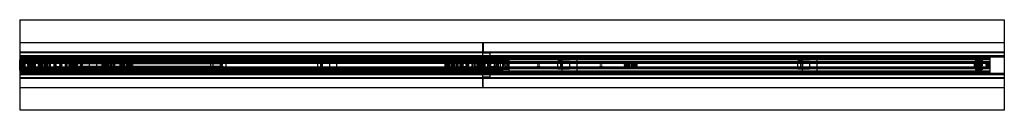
# Model space of a CAD drawing. Header units: millimetres. Extents: x 0 to 2050, y -94 to 94.
import ezdxf

# ---------------------------------------------------------------- set-up
doc = ezdxf.new("R2010")
doc.units = ezdxf.units.MM
doc.header["$LTSCALE"] = 10
doc.linetypes.add('ALLCAD_Strich', pattern=[0.2, 0.15, -0.05])
doc.layers.add('BESCH_KONT_sich_schn_grun_2d', color=10, linetype='Continuous')

msp = doc.modelspace()

# ---------------------------------------------------------------- linework, layer by layer
at = {"layer": 'BESCH_KONT_sich_schn_grun_2d', "linetype": 'ALLCAD_Strich'}
for p, q in [((0, 94), (2050, 94)), ((0, 94), (0, -94)), ((2050, 94), (2050, -94)), ((0, 46.5), (2050, 46.5)), ((963, 45.5), (963, 25.5)), ((965, 45.5), (963, 45.5)), ((965, 46.5), (965, 27.5)), ((0, 27.5), (2050, 27.5)), ((0, 27.5), (2050, 27.5)), ((0, 26), (0, 26)), ((0, 26), (0, 26)), ((0, 26), (0, 26)), ((0, 26), (0, 26)), ((0, 26), (0, 26)), ((0, 26), (0, 26)), ((0, 26), (0, 26)), ((0, 26), (0, 26)), ((0, 26), (0, 26)), ((0, 26), (2050, 26)), ((0, 26), (0, 26)), ((0, 26), (0, 26)), ((0, 26), (0, 26)), ((0, 26), (0, 26)), ((0, 26), (0, 26)), ((0, 26), (0, 26)), ((0, 26), (0, 26)), ((0, 26), (0, 26)), ((0, 26), (0, 26)), ((0, 26), (0, 26)), ((0, 26), (0, 26)), ((0, 26), (0, 26)), ((0, 26), (0, 26)), ((0, 26), (0, 26)), ((0, 26), (0, 26)), ((0, 26), (0, 26)), ((0, 26), (0, 26)), ((0, 26), (0, 26)), ((0, 26), (0, 26)), ((0, 26), (0, 26)), ((0, 26), (0, 26)), ((965, 40), (963, 40)), ((965, 37.5), (963, 37.5)), ((965, 33.5), (963, 33.5)), ((965, 31), (963, 31)), ((963, 25.5), (963, -25.5)), ((963, 25.5), (965, 25.5)), ((965, 27.5), (965, 27.5)), ((965, 27.5), (965, 27.5)), ((965, 27.5), (965, 27.5)), ((965, 27.5), (965, 27.5)), ((965, 27.5), (965, 27.5)), ((965, 27.5), (965, 27.5)), ((965, 27.5), (965, 27.5)), ((965, 27.5), (965, 27.5)), ((965, 27.5), (965, 27.5)), ((965, 27.5), (965, 27.5)), ((965, 27.5), (965, 27.5)), ((965, 27.5), (965, 27.5)), ((965, 27.5), (965, 27.5)), ((965, 27.5), (965, 27.5)), ((965, 27.5), (965, 27.5)), ((965, 27.5), (965, 27.5)), ((965, 27.5), (965, 27.5)), ((965, 27.5), (965, 27.5)), ((965, 27.5), (965, 27.5)), ((965, 27.5), (965, 27.5)), ((965, 27.5), (965, 27.5)), ((965, 27.5), (965, 27.5)), ((965, 27.5), (965, 27.5)), ((965, 25.5), (965, 27.5)), ((965, 25.5), (979, 25.5)), ((979, 25.5), (979, 27.5)), ((979, 12), (979, 25.5)), ((0, 11), (-0.5, 11)), ((-0.5, -11), (-0.5, 11)), ((0, 20), (1005, 20)), ((0, 19.5), (2050, 19.5)), ((0, 17), (2050, 17)), ((0, 16.5), (2020, 16.5)), ((0, 14), (2020, 14)), ((0, 12.4), (2020, 12.4)), ((0, 11), (1005, 11)), ((0, 10), (0, 10)), ((0, 10), (0, 10)), ((0, 10), (0, 10)), ((0, 10), (0, 10)), ((0, 10), (0, 10)), ((0, 10), (0, 10)), ((0, 10), (0, 10)), ((0, 10), (0, 10)), ((0, 10), (0, 10)), ((0, 10), (0, 10)), ((0, 10), (0, 10)), ((0, 10), (0, 10)), ((0, 10), (0, 10)), ((0, 10), (0, 10)), ((0, 10), (0, 10)), ((0, 10), (0, 10)), ((0, 10), (0, 10)), ((0, 10), (0, 10)), ((0, 10), (0, 10)), ((0, 10), (0, 10)), ((0, 10), (0, 10)), ((0, 10), (0, 10)), ((0, 10), (0, 10)), ((0, 10), (0, 10)), ((0, 10), (0, 10)), ((0, 10), (0, 10)), ((0, 10), (0, 10)), ((0, 10), (0, 10)), ((0, 10), (0, 10)), ((0, 10), (0, 10)), ((0, 10), (16, 10)), ((4, 10), (0, 10)), ((0, 9), (119.5, 9)), ((10, 9), (0, 9)), ((9, 7.5), (0, 7.5)), ((2020, 7), (0, 7)), ((0, 6), (172, 6)), ((0, 5.5), (0, 5.5)), ((0, 5.5), (0, 5.5)), ((0, 5.5), (0, 5.5)), ((0, 5.5), (0, 5.5)), ((0, 5.5), (0, 5.5)), ((0, 5.5), (0, 5.5)), ((0, 5.5), (0, 5.5)), ((0, 5.5), (0, 5.5)), ((0, 5.5), (0, 5.5)), ((0, 5.5), (2020, 5.5)), ((0, 5.5), (0, 5.5)), ((0, 5.5), (0, 5.5)), ((0, 5.5), (0, 5.5)), ((0, 5.5), (0, 5.5)), ((0, 5.5), (0, 5.5)), ((0, 5.5), (0, 5.5)), ((0, 5.5), (0, 5.5)), ((0, 5.5), (0, 5.5)), ((0, 5.5), (0, 5.5)), ((0, 5.5), (0, 5.5)), ((0, 5.5), (0, 5.5)), ((0, 5.5), (0, 5.5)), ((0, 5.5), (0, 5.5)), ((0, 5.5), (0, 5.5)), ((0, 5.5), (0, 5.5)), ((0, 5.5), (0, 5.5)), ((0, 5.5), (0, 5.5)), ((0, 5.5), (0, 5.5)), ((0, 5.5), (0, 5.5)), ((0, 5.5), (0, 5.5)), ((0, 5.5), (0, 5.5)), ((0, 5.5), (0, 5.5)), ((0, 5.5), (0, 5.5)), ((0, 5.5), (0, 5.5)), ((0, 5.5), (0, 5.5)), ((0, 5.5), (0, 5.5)), ((0, 5.5), (0, 5.5)), ((0, 5.5), (0, 5.5)), ((0, 5.5), (0, 5.5)), ((0, 4.5), (2020, 4.5)), ((0, 4), (2020, 4)), ((28.9, 5.7), (1, 5.7)), ((4, 10), (4, 10)), ((4, 10), (4, 10)), ((4, 10), (4, 10)), ((4, 10), (4, 10)), ((4, 10), (4, 10)), ((4, 10), (4, 10)), ((4, 10), (4, 10)), ((4, 10), (4, 10)), ((4, 10), (4, 10)), ((4, 10), (4, -10)), ((4, 10), (4, 10)), ((4, 10), (4, 10)), ((4, 10), (4, 10)), ((4, 10), (4, 10)), ((4, 10), (4, 10)), ((4, 10), (4, 10)), ((4, 10), (4, 10)), ((4, 10), (4, 10)), ((4, 10), (4, 10)), ((4, 10), (4, 10)), ((4, 10), (4, 10)), ((4, 10), (4, 10)), ((4, 10), (4, 10)), ((4, 10), (4, 10)), ((4, 10), (4, 10)), ((4, 10), (4, 10)), ((4, 10), (4, 10)), ((4, 10), (4, 10)), ((4, 10), (4, 10)), ((4, 10), (4, 10)), ((4, 10), (4, 10)), ((4, 10), (4, 10)), ((103, 9.5), (4, 9.5)), ((9, 7.5), (9, 4)), ((9, 7.5), (103, 7.5)), ((9, -4), (9, 4)), ((10, 9), (10, -9)), ((10, 7.5), (10, 7.5)), ((10, 7.5), (10, 7.5)), ((10, 7.5), (10, 7.5)), ((10, 7.5), (10, 7.5)), ((10, 7.5), (10, 7.5)), ((10, 7.5), (10, 7.5)), ((10, 7.5), (10, 7.5)), ((10, 7.5), (10, 7.5)), ((10, 7.5), (10, 7.5)), ((10, 7.5), (10, 7.5)), ((10, 7.5), (10, 7.5)), ((10, 7.5), (10, 7.5)), ((10, 7.5), (10, 7.5)), ((10, 7.5), (10, 7.5)), ((10, 7.5), (10, 7.5)), ((10, 7.5), (10, 7.5)), ((10, 7.5), (10, 7.5)), ((10, 7.5), (10, 7.5)), ((10, 7.5), (10, 7.5)), ((10, 7.5), (10, 7.5)), ((10, 7.5), (10, 7.5)), ((10, 7.5), (10, 7.5)), ((10, 7.5), (10, 7.5)), ((16, 5.5), (16, 10)), ((16, 10), (16.4, 10)), ((16.4, 10), (18.6, 8)), ((18.6, 8), (16.4, 10)), ((30, 10), (16.4, 10)), ((27.5, 8), (18.6, 8)), ((18.6, 8), (18.6, 5.5)), ((18.6, 8), (27.5, 8)), ((20.3, 5.5), (20.3, 10)), ((21.3, 5.5), (21.3, 10)), ((22.8, 5.5), (22.8, 10)), ((23.3, 5.5), (23.3, 10)), ((27.5, 4.2), (24, 4.2)), ((24, 4.2), (24, -4.2)), ((25.5, -4.2), (25.5, 4.2)), ((27, 5.5), (27, 10)), ((27.5, 8), (27.5, 10)), ((27.5, 8), (27.5, 3)), ((27.5, 3), (30, 3)), ((27.5, 3), (27.5, -3)), ((27.5, 1.8), (30, 1.8)), ((29, 3), (29, -3)), ((30, 3), (29, 3)), ((30, 4.8), (29.9, 4.8)), ((32, 6.3), (30, 10)), ((30, 10), (105, 10)), ((30, 4.8), (30, 5.9)), ((30, 5.9), (32, 5.9)), ((32, 5.7), (30, 5.7)), ((32, 5.4), (30, 5.4)), ((30, 4.8), (32, 4.8)), ((30, -4.8), (30, 4.8)), ((30, 2.9), (32, 2.9)), ((32, 2.2), (30, 2.2)), ((30, 0), (30, 0)), ((30, 0), (30, 0)), ((30, 0), (30, 0)), ((30, 0), (30, 0)), ((30, 0), (30, 0)), ((30, 0), (30, 0)), ((30, 0), (30, 0)), ((30, 0), (30, 0)), ((30, 0), (30, 0)), ((30, 0), (30, 0)), ((32, 5.9), (32, 6.3)), ((32, 5.7), (32, 4.8)), ((32, 4.8), (32, -4.8)), ((38.5, 10.5), (46.3, 10.5)), ((38.5, 10.5), (38.5, 10.5)), ((38.5, -10.5), (38.5, 10.5)), ((38.5, 10.5), (38.5, 10.5)), ((38.5, -10.5), (38.5, 10.5)), ((39.2, -10.5), (39.2, 10.5)), ((39.8, -10.5), (39.8, 10.5)), ((41.4, -10.5), (41.4, 10.5)), ((43.4, -10.5), (43.4, 10.5)), ((45, 10.5), (45, 10.5)), ((45, 10.5), (45, 10.5)), ((45, 10.5), (45, 10.5)), ((45, 10.5), (45, 10.5)), ((45, 10.5), (45, 10.5)), ((45, 10.5), (45, 10.5)), ((45, 10.5), (45, 10.5)), ((45, 10.5), (45, 10.5)), ((45, 10.5), (45, 10.5)), ((45, -10.5), (45, 10.5)), ((45, 10.5), (45, 10.5)), ((45, 10.5), (45, 10.5)), ((45, 10.5), (45, 10.5)), ((45, 10.5), (45, 10.5)), ((45, 10.5), (45, 10.5)), ((45, 10.5), (45, 10.5)), ((45, 10.5), (45, 10.5)), ((45, 10.5), (45, 10.5)), ((45, 10.5), (45, 10.5)), ((45, 10.5), (45, 10.5)), ((45, 10.5), (45, 10.5)), ((45, 10.5), (45, 10.5)), ((45, 10.5), (45, 10.5)), ((45, 10.5), (45, 10.5)), ((45, 10.5), (45, 10.5)), ((45, 10.5), (45, 10.5)), ((45, 10.5), (45, 10.5)), ((45, 10.5), (45, 10.5)), ((45, 10.5), (45, 10.5)), ((45, 10.5), (45, 10.5)), ((45, 10.5), (45, 10.5)), ((45, 10.5), (45, 10.5)), ((45, 10.5), (45, 10.5)), ((45, 10.5), (45, 10.5)), ((45, 10.5), (45, 10.5)), ((45, 10.5), (45, 10.5)), ((45, 10.5), (45, 10.5)), ((45, 10.5), (45, 10.5)), ((45, 10.5), (45, 10.5)), ((46, 3.7), (46.3, 3.7)), ((46.3, 10.5), (46.3, 4.5)), ((46.3, 4.5), (46.3, -4.5)), ((46.3, -3.8), (46.3, 3.7)), ((48.2, -4.5), (48.2, 4.5)), ((50.4, 11.7), (48.8, 5.7)), ((71.2, 5.7), (48.8, 5.7)), ((50.4, 11.7), (60, 11.7)), ((51.6, -4.5), (51.6, 4.5)), ((54.6, -4.5), (54.6, 4.5)), ((55, 12), (65, 12)), ((55, 12), (55, 11.7)), ((55.1, -4.5), (55.1, 4.5)), ((56, 5.5), (56, 4.5)), ((57.3, -4.5), (57.3, 4.5)), ((57.5, 5.7), (57.5, 11.7)), ((57.5, 5.5), (57.5, 4.5)), ((57.5, -4.5), (57.5, 4.5)), ((58, 12), (58, -12)), ((60, 11.7), (69.6, 11.7)), ((62, 12), (62, -12)), ((62.5, 5.7), (62.5, 11.7)), ((62.5, 5.5), (62.5, 4.5)), ((62.5, -4.5), (62.5, 4.5)), ((63, -4.5), (63, 4.5)), ((94, 7.5), (64, 7.5)), ((64, 5.5), (64, 7.5)), ((64, 5.5), (64, 4.5)), ((64, -4.5), (64, 4.5)), ((65, 12), (65, 11.7)), ((69.6, 11.7), (71.2, 5.7)), ((88.4, 11.7), (86.8, 5.7)), ((109.2, 5.7), (86.8, 5.7)), ((88.4, 11.7), (98, 11.7)), ((93, 12), (103, 12)), ((93, 12), (93, 11.7)), ((94, 7.5), (94, 5.5)), ((94, 4.5), (94, 5.5)), ((94, 4.5), (94, -4.5)), ((94.8, -4.5), (94.8, 4.5)), ((95.5, 5.7), (95.5, 11.7)), ((95.5, 4.5), (95.5, 5.5)), ((95.5, -4.5), (95.5, 4.5)), ((96, 12), (96, -12)), ((98, 11.7), (107.6, 11.7)), ((100, 12), (100, -12)), ((100.5, 5.7), (100.5, 11.7)), ((100.5, 4.5), (100.5, 5.5)), ((100.5, -4.5), (100.5, 4.5)), ((100.6, -4.5), (100.6, 4.5)), ((102, 4.5), (102, 5.5)), ((103, 12), (103, 11.7)), ((103, 9.5), (103, 4)), ((103, 4), (103, -4)), ((105, 10), (900, 10)), ((105, 10), (900, 10)), ((106.5, -4.5), (106.5, 4.5)), ((107.6, 11.7), (109.2, 5.7)), ((109.5, 2), (119, 2)), ((109.9, 2), (109.9, 4.5)), ((111, 10.5), (115.6, 10.5)), ((111, 10.5), (111, 4.5)), ((111, 7.6), (408, 7.6)), ((111, 5.4), (409.1, 5.4)), ((111, 4.5), (111, -4.5)), ((111, 3.3), (419.5, 3.3)), ((113, -10.5), (113, 10.5)), ((113, 10.5), (113, 4.5)), ((115.6, 10.5), (116.6, 10.5)), ((115.6, 10.5), (115.6, 4.5)), ((116.5, 2), (116.5, 4.5)), ((116.6, 10.5), (120.8, 10.5)), ((116.6, 4.5), (116.6, 10.5)), ((117, -10.5), (117, 10.5)), ((117, 10.5), (117, 4.5)), ((117.5, 11.5), (120.5, 11.5)), ((117.5, 11.5), (117.5, 4.5)), ((119, 4.5), (119, 2)), ((120.5, 2), (119, 2)), ((119.5, 9), (119.5, -9)), ((129.5, 9), (119.5, 9)), ((120.5, 11.5), (120.5, 4.5)), ((120.5, 4.5), (120.5, 2)), ((120.8, 10.5), (120.8, 4.5)), ((120.8, 10.5), (125.9, 10.5)), ((121.5, 4.5), (121.5, 10.5)), ((125.9, 10.5), (388.1, 10.5)), ((125.9, 10.5), (125.9, 4.5)), ((126.5, 9), (126.5, -9)), ((126.5, -9), (126.5, 9)), ((129.5, 9), (129.5, 14.5)), ((159.5, 14.5), (129.5, 14.5)), ((129.5, 9), (129.5, -9)), ((129.5, 9), (144.5, 9)), ((144.5, 9), (619.5, 9)), ((144.5, 9), (144.5, -9)), ((159.5, 14.5), (159.5, -14.5)), ((170, 4), (170, 2.1)), ((170.6, 1.6), (173.1, 2.2)), ((234, 6), (172, 6)), ((173.5, 1.9), (173.5, -1.9)), ((174, -2), (174, 2)), ((180, -4.5), (180, 4.5)), ((181, -4.5), (181, 4.5)), ((182.2, -4.5), (182.2, 4.5)), ((183.2, -4.5), (183.2, 4.5)), ((183.8, -4.5), (183.8, 4.5)), ((183.8, -4.5), (183.8, 4.5)), ((184.4, -4.5), (184.4, 4.5)), ((188, -4.5), (188, 4.5)), ((188, 0), (188, 4.5)), ((188, 4.5), (188, -4.5)), ((188, 0), (188, 0)), ((188, 0), (188, 0)), ((188, 0), (188, 0)), ((188, 0), (188, 0)), ((188, 0), (188, 0)), ((188, 0), (188, 0)), ((188, 0), (188, 0)), ((188, 0), (188, 0)), ((188, 0), (188, 0)), ((188, 0), (188, 0)), ((188, 0), (188, 0)), ((188, 0), (188, 0)), ((188, 0), (188, 0)), ((188, 0), (188, 0)), ((188, 0), (188, 0)), ((188, 0), (188, 0)), ((188, 0), (188, 0)), ((188, 0), (188, 0)), ((189, -4.5), (189, 4.5)), ((191.6, -4.5), (191.6, 4.5)), ((192.3, -4.5), (192.3, 4.5)), ((195.7, -4.5), (195.7, 4.5)), ((196.6, 4.5), (196.6, -4.5)), ((196.8, -4.5), (196.8, 4.5)), ((196.8, -4.5), (196.8, 4.5)), ((197.3, -4.5), (197.3, 4.5)), ((208.7, -4.5), (208.7, 4.5)), ((209.2, -4.5), (209.2, 4.5)), ((209.2, -4.5), (209.2, 4.5)), ((209.4, -4.5), (209.4, 4.5)), ((210.3, 4.5), (210.3, -4.5)), ((213.7, -4.5), (213.7, 4.5)), ((214.4, -4.5), (214.4, 4.5)), ((217, -4.5), (217, 4.5)), ((218, -4.5), (218, 4.5)), ((218, -4.5), (218, 4.5)), ((218, -4.5), (218, 4.5)), ((221.6, -4.5), (221.6, 4.5)), ((222.2, 4.5), (222.2, -4.5)), ((222.2, -4.5), (222.2, 4.5)), ((222.8, -4.5), (222.8, 4.5)), ((223.8, -4.5), (223.8, 4.5)), ((225, -4.5), (225, 4.5)), ((226, -4.5), (226, 4.5)), ((232, -2), (232, 2)), ((232.5, -1.9), (232.5, 1.9)), ((232.9, 2.2), (235.4, 1.6)), ((234, 6), (2020, 6)), ((236, 2.1), (236, 4)), ((388.1, 10.5), (402, 10.5)), ((388.1, 4.5), (388.1, 10.5)), ((397, 4.5), (397, -4.5)), ((402, 10.5), (405.5, 10.5)), ((402, 10.5), (402, -10.5)), ((405.5, 10.5), (408, 10.5)), ((405.5, 4), (405.5, 10.5)), ((409.4, 11.7), (407.8, 5.7)), ((430.2, 5.7), (407.8, 5.7)), ((408, 10.5), (408, 7.6)), ((409.4, 11.7), (419, 11.7)), ((414, 12), (424, 12)), ((414, 12), (414, 11.7)), ((415, 4), (415, 5.5)), ((416.5, 5.7), (416.5, 11.7)), ((416.5, 4), (416.5, 5.5)), ((417, 12), (417, -12)), ((417, 4), (417, -4)), ((419, 11.7), (428.6, 11.7)), ((419.5, -4), (419.5, 4)), ((421, 12), (421, -12)), ((421, 4), (421, -4)), ((421.5, 5.7), (421.5, 11.7)), ((421.5, 4), (421.5, 5.5)), ((423, 4), (423, 5.5)), ((424, 12), (424, 11.7)), ((428.6, 11.7), (430.2, 5.7)), ((428.6, 4), (428.6, -4)), ((619.5, 9), (619.5, -9)), ((629.5, 9), (619.5, 9)), ((626.5, 9), (626.5, -9)), ((626.5, -9), (626.5, 9)), ((629.5, 9), (629.5, 14.5)), ((659.5, 14.5), (629.5, 14.5)), ((629.5, 9), (629.5, -9)), ((629.5, 9), (644.5, 9)), ((644.5, 9), (1005, 9)), ((644.5, 9), (644.5, -9)), ((659.5, 14.5), (659.5, -14.5)), ((885.5, 10.5), (893.3, 10.5)), ((885.5, 10.5), (885.5, 10.5)), ((885.5, -10.5), (885.5, 10.5)), ((885.5, 10.5), (885.5, 10.5)), ((885.5, -10.5), (885.5, 10.5)), ((886.2, -10.5), (886.2, 10.5)), ((886.8, -10.5), (886.8, 10.5)), ((888.4, -10.5), (888.4, 10.5)), ((890.4, -10.5), (890.4, 10.5)), ((892, -10.5), (892, 10.5)), ((893, 3.7), (893.3, 3.7)), ((893.3, 10.5), (893.3, 4.5)), ((893.3, 4.5), (893.3, -4.5)), ((893.3, -3.8), (893.3, 3.7)), ((895.2, -4.5), (895.2, 4.5)), ((897.4, 11.7), (895.8, 5.7)), ((915, 5.7), (895.8, 5.7)), ((897.4, 11.7), (907, 11.7)), ((898.6, -4.5), (898.6, 4.5)), ((900, 10), (1005, 10)), ((901.6, -4.5), (901.6, 4.5)), ((902, 12), (912, 12)), ((902, 12), (902, 11.7)), ((902, 9.5), (1001, 9.5)), ((902, 4), (902, 9.5)), ((996, 7.5), (902, 7.5)), ((902, -4), (902, 4)), ((902.1, -4.5), (902.1, 4.5)), ((903, 5.5), (903, 4.5)), ((904.3, -4.5), (904.3, 4.5)), ((904.5, 5.7), (904.5, 11.7)), ((904.5, 5.5), (904.5, 4.5)), ((904.5, -4.5), (904.5, 4.5)), ((905, 12), (905, -12)), ((907, 11.7), (916.6, 11.7)), ((909, 12), (909, -12)), ((909.5, 5.7), (909.5, 11.7)), ((909.5, 5.5), (909.5, 4.5)), ((909.5, -4.5), (909.5, 4.5)), ((910, -4.5), (910, 4.5)), ((911, 5.5), (911, 7.5)), ((911, 7.5), (941, 7.5)), ((911, 5.5), (911, 4.5)), ((911, -4.5), (911, 4.5)), ((912, 12), (912, 11.7)), ((915, -5.8), (915, 5.7)), ((915, 5.7), (947.5, 5.7)), ((916.6, 11.7), (918.2, 5.7)), ((935.4, 11.7), (933.8, 5.7)), ((935.4, 11.7), (945, 11.7)), ((940, 12), (950, 12)), ((940, 12), (940, 11.7)), ((941, 7.5), (941, 5.5)), ((941, 4.5), (941, 5.5)), ((941, 4.5), (941, -4.5)), ((941.8, -4.5), (941.8, 4.5)), ((942.5, 5.7), (942.5, 11.7)), ((942.5, 4.5), (942.5, 5.5)), ((942.5, -4.5), (942.5, 4.5)), ((943, 12), (943, -12)), ((945, 11.7), (954.6, 11.7)), ((947, 12), (947, -12)), ((947.5, 5.7), (947.5, 11.7)), ((947.5, 5.7), (947.5, 2.2)), ((952.5, 5.7), (947.5, 5.7)), ((947.5, 2.2), (952.5, 2.2)), ((947.5, -2.2), (947.5, 2.2)), ((947.6, -4.5), (947.6, 4.5)), ((949, 4.5), (949, 5.5)), ((950, 12), (950, 11.7)), ((952.5, 5.7), (1077.5, 5.7)), ((952.5, 2.2), (952.5, 5.7)), ((953.5, -4.5), (953.5, 4.5)), ((954.6, 11.7), (956.2, 5.7)), ((956.5, 2), (966, 2)), ((956.9, 2), (956.9, 4.5)), ((960, 4.5), (960, 2)), ((963.5, 2), (963.5, 4.5)), ((964, 4.5), (964, 2)), ((964.5, 11.5), (967.5, 11.5)), ((964.5, 11.5), (964.5, 4.5)), ((966, 9), (966, 4.5)), ((966, 4.5), (966, 2)), ((966, 2), (966, -2)), ((967.5, 2), (966, 2)), ((967.5, 11.5), (967.5, 4.5)), ((967.5, 4.5), (967.5, 2)), ((969, -3), (969, 3)), ((974, 3), (974, -3)), ((1019, 12), (979, 12)), ((996, 4), (996, 7.5)), ((996, 4), (996, -4)), ((1001, -10), (1001, 10)), ((1001, 10), (1005, 10)), ((1005, 20), (1005, 10)), ((1005, 10), (1005, -10)), ((1018, 9), (1005, 9)), ((1018, -9), (1018, 9)), ((1019, -12), (1019, 12)), ((1077.5, 5.7), (1077.5, 2.2)), ((1077.5, 2.2), (1082.5, 2.2)), ((1082.5, 5.7), (1207.5, 5.7)), ((1082.5, 2.2), (1082.5, 5.7)), ((1119.5, 9), (1119.5, -9)), ((1129.5, 9), (1119.5, 9)), ((1126.5, 9), (1126.5, -9)), ((1126.5, -9), (1126.5, 9)), ((1129.5, 9), (1129.5, 14.5)), ((1159.5, 14.5), (1129.5, 14.5)), ((1129.5, 9), (1129.5, -9)), ((1129.5, 9), (1144.5, 9)), ((1144.5, 9), (1144.5, -9)), ((1159.5, 14.5), (1159.5, -14.5)), ((1207.5, 5.7), (1207.5, 2.2)), ((1207.5, 2.2), (1212.5, 2.2)), ((1212.5, 5.7), (1281, 5.7)), ((1212.5, 2.2), (1212.5, 5.7)), ((1259, 2), (1259, -2)), ((1265, 4.5), (1265, -4.5)), ((1266, 4.5), (1266, -4.5)), ((1267.2, 4.5), (1267.2, -4.5)), ((1268.2, 4.5), (1268.2, -4.5)), ((1268.8, -4.5), (1268.8, 4.5)), ((1268.8, 4.5), (1268.8, -4.5)), ((1269.4, 4.5), (1269.4, -4.5)), ((1273, 4.5), (1273, -4.5)), ((1273, 4.5), (1273, 0)), ((1273, 4.5), (1273, -4.5)), ((1273, 0), (1273, 0)), ((1273, 0), (1273, 0)), ((1273, 0), (1273, 0)), ((1273, 0), (1273, 0)), ((1273, 0), (1273, 0)), ((1273, 0), (1273, 0)), ((1273, 0), (1273, 0)), ((1273, 0), (1273, 0)), ((1273, 0), (1273, 0)), ((1273, 0), (1273, 0)), ((1273, 0), (1273, 0)), ((1273, 0), (1273, -4.5)), ((1273, 0), (1273, 0)), ((1273, 0), (1273, 0)), ((1273, 0), (1273, 0)), ((1273, 0), (1273, 0)), ((1273, 0), (1273, 0)), ((1273, 0), (1273, 0)), ((1273, 0), (1273, 0)), ((1273, 0), (1273, 0)), ((1273, 0), (1273, 0)), ((1273, 0), (1273, 0)), ((1273, 0), (1273, 0)), ((1273, 0), (1273, 0)), ((1273, 0), (1273, 0)), ((1273, 0), (1273, 0)), ((1273, 0), (1273, 0)), ((1273, 0), (1273, 0)), ((1273, 0), (1273, 0)), ((1273, 0), (1273, 0)), ((1273, 0), (1273, 0)), ((1273, 0), (1273, 0)), ((1273, 0), (1273, 0)), ((1273, 0), (1273, 0)), ((1273, 0), (1273, 0)), ((1273, 0), (1273, 0)), ((1274, 4.5), (1274, -4.5)), ((1276.6, 4.5), (1276.6, -4.5)), ((1277.3, 4.5), (1277.3, -4.5)), ((1280.7, -4.5), (1280.7, 4.5)), ((1281, 5.7), (1281, 2.2)), ((1281, 2.2), (1285, 2.2)), ((1281.6, 4.5), (1281.6, -4.5)), ((1281.8, 4.5), (1281.8, -4.5)), ((1281.8, 4.5), (1281.8, -4.5)), ((1282, 4.5), (1282, 2.2)), ((1282, 2.2), (1285, 2.2)), ((1282.3, 4.5), (1282.3, -4.5)), ((1285, 2.2), (1285, 4.5)), ((1285, 2.2), (1285, -2.2)), ((1619.5, 9), (1619.5, -9)), ((1629.5, 9), (1619.5, 9)), ((1626.5, 9), (1626.5, -9)), ((1626.5, -9), (1626.5, 9)), ((1629.5, 9), (1629.5, 14.5)), ((1659.5, 14.5), (1629.5, 14.5)), ((1629.5, 9), (1629.5, -9)), ((1629.5, 9), (1644.5, 9)), ((1644.5, 9), (1644.5, -9)), ((1659.5, 14.5), (1659.5, -14.5)), ((1988, 6.3), (1990, 10)), ((1988, 5.9), (1988, 6.3)), ((1988, 5.9), (1990, 5.9)), ((1988, 4.8), (1988, 5.7)), ((1990, 5.7), (1988, 5.7)), ((1990, 5.4), (1988, 5.4)), ((1988, 4.8), (1990, 4.8)), ((1988, -4.8), (1988, 4.8)), ((1988, 2.9), (1990, 2.9)), ((1990, 2.2), (1988, 2.2)), ((1990, 10), (2003.6, 10)), ((1990, 5.9), (1990, 4.8)), ((1990, 4.8), (1990, -4.8)), ((1990.1, 4.8), (1990, 4.8)), ((1992.5, 3), (1990, 3)), ((1990, 3), (1991, 3)), ((1992.5, 1.8), (1990, 1.8)), ((1990, 0), (1990, 0)), ((1990, 0), (1990, 0)), ((1990, 0), (1990, 0)), ((1990, 0), (1990, 0)), ((1990, 0), (1990, 0)), ((1990, 0), (1990, 0)), ((1990, 0), (1990, 0)), ((1990, 0), (1990, 0)), ((1990, 0), (1990, 0)), ((1990, 0), (1990, 0)), ((1990, 0), (1990, 0)), ((1990, 0), (1990, 0)), ((1990, 0), (1990, 0)), ((1990, 0), (1990, 0)), ((1990, 0), (1990, 0)), ((1990, 0), (1990, 0)), ((1990, 0), (1990, 0)), ((1990, 0), (1990, 0)), ((1990, 0), (1990, 0)), ((1990, 0), (1990, 0)), ((1990, 0), (1990, 0)), ((1990, 0), (1990, 0)), ((1991, -3), (1991, 3)), ((2019, 5.7), (1991.1, 5.7)), ((1992.5, 10), (1992.5, 8)), ((1992.5, 3), (1992.5, 8)), ((1992.5, 8), (2001.4, 8)), ((2001.4, 8), (1992.5, 8)), ((1996, 4.2), (1992.5, 4.2)), ((1992.5, -3), (1992.5, 3)), ((1993, 10), (1993, 5.5)), ((1994.5, 4.2), (1994.5, -4.2)), ((1996, -4.2), (1996, 4.2)), ((1996.7, 10), (1996.7, 5.5)), ((1997.2, 10), (1997.2, 5.5)), ((1998.7, 10), (1998.7, 5.5)), ((1999.7, 10), (1999.7, 5.5)), ((2001.4, 8), (2003.6, 10)), ((2003.6, 10), (2001.4, 8)), ((2001.4, 5.5), (2001.4, 8)), ((2003.6, 10), (2004, 10)), ((2004, 10), (2004, 5.5)), ((2020, 16.5), (2020, -16.5)), ((0, -11), (-0.5, -11)), ((0, -4), (2020, -4)), ((0, -4.5), (2020, -4.5)), ((0, -5.5), (2020, -5.5)), ((0, -6), (172, -6)), ((0, -7), (2020, -7)), ((9, -7.5), (0, -7.5)), ((0, -9), (119.5, -9)), ((10, -9), (0, -9)), ((16, -10), (0, -10)), ((4, -10), (0, -10)), ((0, -11), (1005, -11)), ((0, -12.4), (2020, -12.4)), ((0, -14), (2020, -14)), ((0, -16.5), (2020, -16.5)), ((0, -17), (2050, -17)), ((0, -19.5), (2050, -19.5)), ((1005, -20), (0, -20)), ((1, -5.8), (28.9, -5.8)), ((103, -9.5), (4, -9.5)), ((9, -4), (9, -7.5)), ((9, -7.5), (103, -7.5)), ((16, -10), (16, -5.5)), ((16.4, -10), (16, -10)), ((18.6, -8), (16.4, -10)), ((16.4, -10), (18.6, -8)), ((30, -10), (16.4, -10)), ((18.6, -5.5), (18.6, -8)), ((27.5, -8), (18.6, -8)), ((18.6, -8), (27.5, -8)), ((20.3, -10), (20.3, -5.5)), ((21.3, -10), (21.3, -5.5)), ((22.8, -10), (22.8, -5.5)), ((23.3, -10), (23.3, -5.5)), ((24, -4.2), (27.5, -4.2)), ((27, -10), (27, -5.5)), ((27.5, -1.8), (30, -1.8)), ((27.5, -3), (30, -3)), ((27.5, -3), (27.5, -8)), ((27.5, -10), (27.5, -8)), ((30, -3), (29, -3)), ((29.9, -4.8), (30, -4.8)), ((30, 0), (30, 0)), ((30, 0), (30, 0)), ((30, 0), (30, 0)), ((30, 0), (30, 0)), ((30, 0), (30, 0)), ((30, 0), (30, 0)), ((30, 0), (30, 0)), ((30, 0), (30, 0)), ((30, 0), (30, 0)), ((30, 0), (30, 0)), ((30, 0), (30, 0)), ((30, 0), (30, 0)), ((30, 0), (30, 0)), ((30, 0), (30, 0)), ((30, 0), (30, 0)), ((30, 0), (30, 0)), ((30, 0), (30, 0)), ((30, 0), (30, 0)), ((30, 0), (30, 0)), ((30, 0), (30, 0)), ((30, 0), (30, 0)), ((30, -2.2), (32, -2.2)), ((32, -2.9), (30, -2.9)), ((30, -5.9), (30, -4.8)), ((32, -4.8), (30, -4.8)), ((30, -5.4), (32, -5.4)), ((32, -5.9), (30, -5.9)), ((30, -5.8), (32, -5.8)), ((32, -6.4), (30, -10)), ((105, -10), (30, -10)), ((32, -4.8), (32, -5.8)), ((32, -5.9), (32, -6.4)), ((46.3, -10.5), (38.5, -10.5)), ((38.5, -10.5), (38.5, -10.5)), ((38.5, -10.5), (38.5, -10.5)), ((46.3, -3.8), (46, -3.8)), ((46.3, -4.5), (46.3, -10.5)), ((71.2, -5.8), (48.8, -5.8)), ((50.4, -11.8), (48.8, -5.8)), ((50.4, -11.8), (60, -11.8)), ((55, -11.8), (55, -12)), ((55, -12), (65, -12)), ((56, -4.5), (56, -5.5)), ((57.5, -4.5), (57.5, -5.5)), ((57.5, -11.8), (57.5, -5.8)), ((60, -11.8), (69.6, -11.8)), ((62.5, -4.5), (62.5, -5.5)), ((62.5, -11.8), (62.5, -5.8)), ((64, -4.5), (64, -5.5)), ((64, -7.5), (64, -5.5)), ((94, -7.5), (64, -7.5)), ((65, -11.8), (65, -12)), ((69.6, -11.8), (71.2, -5.8)), ((109.2, -5.8), (86.8, -5.8)), ((88.4, -11.8), (86.8, -5.8)), ((88.4, -11.8), (98, -11.8)), ((93, -11.8), (93, -12)), ((93, -12), (103, -12)), ((94, -5.5), (94, -4.5)), ((94, -5.5), (94, -7.5)), ((95.5, -5.5), (95.5, -4.5)), ((95.5, -11.8), (95.5, -5.8)), ((98, -11.8), (107.6, -11.8)), ((100.5, -5.5), (100.5, -4.5)), ((100.5, -11.8), (100.5, -5.8)), ((102, -5.5), (102, -4.5)), ((103, -4), (103, -9.5)), ((103, -11.8), (103, -12)), ((105, -10), (900, -10)), ((105, -10), (900, -10)), ((107.6, -11.8), (109.2, -5.8)), ((119, -2), (109.5, -2)), ((109.9, -4.5), (109.9, -2)), ((419.5, -3.3), (111, -3.3)), ((111, -4.5), (111, -10.5)), ((111, -5.4), (409.1, -5.4)), ((111, -7.6), (408, -7.6)), ((115.6, -10.5), (111, -10.5)), ((113, -4.5), (113, -10.5)), ((115.6, -4.5), (115.6, -10.5)), ((116.6, -10.5), (115.6, -10.5)), ((116.5, -4.5), (116.5, -2)), ((116.6, -10.5), (116.6, -4.5)), ((120.8, -10.5), (116.6, -10.5)), ((117, -4.5), (117, -10.5)), ((117.5, -4.5), (117.5, -11.5)), ((117.5, -11.5), (120.5, -11.5)), ((119, -2), (120.5, -2)), ((119, -2), (119, -4.5)), ((129.5, -9), (119.5, -9)), ((120.5, -2), (120.5, -4.5)), ((120.5, -4.5), (120.5, -11.5)), ((120.8, -4.5), (120.8, -10.5)), ((125.9, -10.5), (120.8, -10.5)), ((121.5, -10.5), (121.5, -4.5)), ((125.9, -4.5), (125.9, -10.5)), ((125.9, -10.5), (388.1, -10.5)), ((129.5, -14.5), (129.5, -9)), ((144.5, -9), (129.5, -9)), ((159.5, -14.5), (129.5, -14.5)), ((144.5, -9), (619.5, -9)), ((170, -2.1), (170, -4)), ((173.1, -2.2), (170.6, -1.6)), ((172, -6), (234, -6)), ((188, 0), (188, 0)), ((188, 0), (188, 0)), ((188, 0), (188, 0)), ((188, 0), (188, 0)), ((188, 0), (188, 0)), ((188, -4.5), (188, 0)), ((188, 0), (188, 0)), ((188, 0), (188, 0)), ((188, 0), (188, 0)), ((188, 0), (188, 0)), ((188, 0), (188, 0)), ((188, 0), (188, 0)), ((188, 0), (188, 0)), ((188, 0), (188, 0)), ((188, 0), (188, 0)), ((188, 0), (188, 0)), ((188, 0), (188, 0)), ((188, 0), (188, 0)), ((235.4, -1.6), (232.9, -2.2)), ((234, -6), (2020, -6)), ((236, -4), (236, -2.1)), ((388.1, -10.5), (388.1, -4.5)), ((402, -10.5), (388.1, -10.5)), ((405.5, -10.5), (402, -10.5)), ((405.5, -10.5), (405.5, -4)), ((408, -10.5), (405.5, -10.5)), ((430.2, -5.8), (407.8, -5.8)), ((409.4, -11.8), (407.8, -5.8)), ((408, -7.6), (408, -10.5)), ((409.4, -11.8), (419, -11.8)), ((414, -11.8), (414, -12)), ((414, -12), (424, -12)), ((415, -5.5), (415, -4)), ((416.5, -5.5), (416.5, -4)), ((416.5, -11.8), (416.5, -5.8)), ((419, -11.8), (428.6, -11.8)), ((421.5, -5.5), (421.5, -4)), ((421.5, -11.8), (421.5, -5.8)), ((423, -5.5), (423, -4)), ((424, -11.8), (424, -12)), ((428.6, -11.8), (430.2, -5.8)), ((629.5, -9), (619.5, -9)), ((629.5, -14.5), (629.5, -9)), ((644.5, -9), (629.5, -9)), ((659.5, -14.5), (629.5, -14.5)), ((644.5, -9), (1005, -9)), ((893.3, -10.5), (885.5, -10.5)), ((885.5, -10.5), (885.5, -10.5)), ((885.5, -10.5), (885.5, -10.5)), ((892, -10.5), (892, -10.5)), ((892, -10.5), (892, -10.5)), ((892, -10.5), (892, -10.5)), ((892, -10.5), (892, -10.5)), ((892, -10.5), (892, -10.5)), ((892, -10.5), (892, -10.5)), ((892, -10.5), (892, -10.5)), ((892, -10.5), (892, -10.5)), ((892, -10.5), (892, -10.5)), ((892, -10.5), (892, -10.5)), ((892, -10.5), (892, -10.5)), ((892, -10.5), (892, -10.5)), ((892, -10.5), (892, -10.5)), ((892, -10.5), (892, -10.5)), ((892, -10.5), (892, -10.5)), ((892, -10.5), (892, -10.5)), ((892, -10.5), (892, -10.5)), ((892, -10.5), (892, -10.5)), ((892, -10.5), (892, -10.5)), ((892, -10.5), (892, -10.5)), ((892, -10.5), (892, -10.5)), ((892, -10.5), (892, -10.5)), ((892, -10.5), (892, -10.5)), ((892, -10.5), (892, -10.5)), ((892, -10.5), (892, -10.5)), ((892, -10.5), (892, -10.5)), ((892, -10.5), (892, -10.5)), ((892, -10.5), (892, -10.5)), ((892, -10.5), (892, -10.5)), ((892, -10.5), (892, -10.5)), ((893.3, -3.8), (893, -3.8)), ((893.3, -4.5), (893.3, -10.5)), ((915, -5.8), (895.8, -5.8)), ((897.4, -11.8), (895.8, -5.8)), ((897.4, -11.8), (907, -11.8)), ((1005, -10), (900, -10)), ((902, -9.5), (902, -4)), ((996, -7.5), (902, -7.5)), ((902, -9.5), (1001, -9.5)), ((902, -11.8), (902, -12)), ((902, -12), (912, -12)), ((903, -4.5), (903, -5.5)), ((904.5, -4.5), (904.5, -5.5)), ((904.5, -11.8), (904.5, -5.8)), ((907, -11.8), (916.6, -11.8)), ((909.5, -4.5), (909.5, -5.5)), ((909.5, -11.8), (909.5, -5.8)), ((911, -4.5), (911, -5.5)), ((911, -7.5), (911, -5.5)), ((911, -7.5), (941, -7.5)), ((912, -11.8), (912, -12)), ((947.5, -5.8), (915, -5.8)), ((916.6, -11.8), (918.2, -5.8)), ((935.4, -11.8), (933.8, -5.8)), ((935.4, -11.8), (945, -11.8)), ((940, -11.8), (940, -12)), ((940, -12), (950, -12)), ((941, -5.5), (941, -4.5)), ((941, -5.5), (941, -7.5)), ((942.5, -5.5), (942.5, -4.5)), ((942.5, -11.8), (942.5, -5.8)), ((945, -11.8), (954.6, -11.8)), ((947.5, -2.2), (947.5, -5.8)), ((952.5, -2.2), (947.5, -2.2)), ((952.5, -5.8), (947.5, -5.8)), ((947.5, -11.8), (947.5, -5.8)), ((949, -5.5), (949, -4.5)), ((950, -11.8), (950, -12)), ((952.5, -5.8), (952.5, -2.2)), ((1077.5, -5.8), (952.5, -5.8)), ((954.6, -11.8), (956.2, -5.8)), ((966, -2), (956.5, -2)), ((956.9, -4.5), (956.9, -2)), ((960, -2), (960, -4.5)), ((963.5, -4.5), (963.5, -2)), ((964, -2), (964, -4.5)), ((964.5, -4.5), (964.5, -11.5)), ((964.5, -11.5), (967.5, -11.5)), ((966, -2), (967.5, -2)), ((966, -2), (966, -4.5)), ((966, -4.5), (966, -9)), ((967.5, -2), (967.5, -4.5)), ((967.5, -4.5), (967.5, -11.5)), ((979, -25.5), (979, -12)), ((979, -12), (1019, -12)), ((996, -7.5), (996, -4)), ((1001, -10), (1001, -10)), ((1001, -10), (1001, -10)), ((1001, -10), (1001, -10)), ((1001, -10), (1001, -10)), ((1001, -10), (1001, -10)), ((1001, -10), (1001, -10)), ((1001, -10), (1001, -10)), ((1001, -10), (1001, -10)), ((1001, -10), (1001, -10)), ((1001, -10), (1001, -10)), ((1001, -10), (1001, -10)), ((1001, -10), (1001, -10)), ((1001, -10), (1001, -10)), ((1001, -10), (1001, -10)), ((1001, -10), (1001, -10)), ((1001, -10), (1001, -10)), ((1001, -10), (1001, -10)), ((1001, -10), (1001, -10)), ((1001, -10), (1001, -10)), ((1001, -10), (1001, -10)), ((1001, -10), (1001, -10)), ((1001, -10), (1001, -10)), ((1001, -10), (1001, -10)), ((1001, -10), (1001, -10)), ((1001, -10), (1001, -10)), ((1001, -10), (1001, -10)), ((1001, -10), (1001, -10)), ((1001, -10), (1001, -10)), ((1001, -10), (1001, -10)), ((1001, -10), (1001, -10)), ((1001, -10), (1001, -10)), ((1001, -10), (1005, -10)), ((1005, -9), (1018, -9)), ((1005, -10), (1005, -20)), ((1077.5, -2.2), (1077.5, -5.8)), ((1082.5, -2.2), (1077.5, -2.2)), ((1082.5, -5.8), (1082.5, -2.2)), ((1207.5, -5.8), (1082.5, -5.8)), ((1129.5, -9), (1119.5, -9)), ((1129.5, -14.5), (1129.5, -9)), ((1144.5, -9), (1129.5, -9)), ((1159.5, -14.5), (1129.5, -14.5)), ((1207.5, -2.2), (1207.5, -5.8)), ((1212.5, -2.2), (1207.5, -2.2)), ((1212.5, -5.8), (1212.5, -2.2)), ((1281, -5.8), (1212.5, -5.8)), ((1281, -2.2), (1281, -5.8)), ((1285, -2.2), (1281, -2.2)), ((1282, -4.5), (1282, -2.2)), ((1282, -2.2), (1285, -2.2)), ((1285, -2.2), (1285, -4.5)), ((1629.5, -9), (1619.5, -9)), ((1629.5, -14.5), (1629.5, -9)), ((1644.5, -9), (1629.5, -9)), ((1659.5, -14.5), (1629.5, -14.5)), ((1988, -2.2), (1990, -2.2)), ((1990, -2.9), (1988, -2.9)), ((1988, -5.8), (1988, -4.8)), ((1990, -4.8), (1988, -4.8)), ((1988, -5.4), (1990, -5.4)), ((1990, -5.9), (1988, -5.9)), ((1988, -5.8), (1990, -5.8)), ((1988, -5.9), (1988, -6.4)), ((1988, -6.4), (1990, -10)), ((1990, 0), (1990, 0)), ((1990, 0), (1990, 0)), ((1990, 0), (1990, 0)), ((1990, 0), (1990, 0)), ((1990, 0), (1990, 0)), ((1990, 0), (1990, 0)), ((1990, 0), (1990, 0)), ((1990, 0), (1990, 0)), ((1990, 0), (1990, 0)), ((1992.5, -1.8), (1990, -1.8)), ((1992.5, -3), (1990, -3)), ((1990, -3), (1991, -3)), ((1990, -4.8), (1990, -5.9)), ((1990, -4.8), (1990.1, -4.8)), ((1990, -10), (2003.6, -10)), ((1991.1, -5.8), (2019, -5.8)), ((1992.5, -8), (1992.5, -3)), ((1992.5, -4.2), (1996, -4.2)), ((1992.5, -8), (2001.4, -8)), ((2001.4, -8), (1992.5, -8)), ((1992.5, -8), (1992.5, -10)), ((1993, -5.5), (1993, -10)), ((1996.7, -5.5), (1996.7, -10)), ((1997.2, -5.5), (1997.2, -10)), ((1998.7, -5.5), (1998.7, -10)), ((1999.7, -5.5), (1999.7, -10)), ((2001.4, -8), (2001.4, -5.5)), ((2003.6, -10), (2001.4, -8)), ((2001.4, -8), (2003.6, -10)), ((2004, -10), (2003.6, -10)), ((2004, -5.5), (2004, -10)), ((0, -26), (2050, -26)), ((0, -27.5), (2050, -27.5)), ((0, -27.5), (2050, -27.5)), ((963, -25.5), (965, -25.5)), ((963, -25.5), (963, -45.5)), ((965, -31), (963, -31)), ((965, -33.5), (963, -33.5)), ((965, -37.5), (963, -37.5)), ((965, -40), (963, -40)), ((979, -25.5), (965, -25.5)), ((965, -27.5), (965, -25.5)), ((965, -46.5), (965, -27.5)), ((979, -27.5), (979, -25.5)), ((0, -46.5), (2050, -46.5)), ((963, -45.5), (965, -45.5)), ((2050, -94), (0, -94))]:
    msp.add_line(p, q, dxfattribs=at)
for centre, radius in [((5, 0), 3), ((5, 0), 1.75), ((5, 0), 1.75), ((19, 0), 3), ((19, 0), 1.75), ((19, 0), 1.75), ((79, 0), 8), ((79, 0), 6.5), ((79, 0), 4), ((178, 0), 2), ((228, 0), 2), ((926, 0), 8), ((921, 0), 1.75), ((926, 0), 6.5), ((926, 0), 4), ((931, 0), 1.75), ((984, 0), 7), ((984, 0), 4), ((1000, 0), 6.5), ((1012.5, 0), 2.5), ((1263, 0), 2), ((2001, 0), 3), ((2001, 0), 1.75), ((2001, 0), 1.75), ((2015, 0), 3), ((2015, 0), 1.75), ((2015, 0), 1.75)]:
    msp.add_circle(centre, radius, dxfattribs=at)
for centre, radius, start, end in [((965, 27.5), 0.00093, 0, 90), ((965, 27.5), 0.00093, 270, 360), ((965, 27.5), 0.00217, 270, 0), ((965, 27.5), 0.00217, 360, 90), ((965, 27.5), 0.00116, 360, 90), ((965, 27.5), 0.00116, 270, 0), ((965, 27.5), 0.00271, 270, 360), ((965, 27.5), 0.00271, 0, 90), ((965, 27.5), 0.00116, 180, 270), ((965, 27.5), 0.00116, 90, 180), ((965, 27.5), 0.00271, 90, 180), ((965, 27.5), 0.00271, 180, 270), ((965, 27.5), 0.00116, 360, 90), ((965, 27.5), 0.00116, 270, 0), ((965, 27.5), 0.00271, 270, 360), ((965, 27.5), 0.00271, 0, 90), ((965, 27.5), 0.00116, 180, 270), ((965, 27.5), 0.00116, 90, 180), ((965, 27.5), 0.00271, 90, 180), ((965, 27.5), 0.00271, 180, 270), ((1, 4.8), 1, 90, 180), ((10, 7.5), 0.00093, 360, 90), ((10, 7.5), 0.00093, 270, 0), ((10, 7.5), 0.00217, 270, 0), ((10, 7.5), 0.00217, 0, 90), ((10, 7.5), 0.00116, 360, 90), ((10, 7.5), 0.00116, 270, 0), ((10, 7.5), 0.00271, 270, 360), ((10, 7.5), 0.00271, 0, 90), ((10, 7.5), 0.00116, 180, 270), ((10, 7.5), 0.00116, 90, 180), ((10, 7.5), 0.00271, 90, 180), ((10, 7.5), 0.00271, 180, 270), ((10, 7.5), 0.00116, 360, 90), ((10, 7.5), 0.00116, 270, 0), ((10, 7.5), 0.00271, 270, 360), ((10, 7.5), 0.00271, 0, 90), ((10, 7.5), 0.00116, 180, 270), ((10, 7.5), 0.00116, 90, 180), ((10, 7.5), 0.00271, 90, 180), ((10, 7.5), 0.00271, 180, 270), ((28.9, 4.8), 1, 2.866, 90), ((79, 0), 6.5, 136.1869, 223.8131), ((79, 0), 6.5, 316.1869, 43.8131), ((105, 0), 10, 270, 90), ((109.5, 0), 2, 90, 270), ((172, 4), 2, 90, 180), ((170.5, 2.1), 0.5, 180, 282.0948), ((173.2, 1.9), 0.3, 0, 102.0948), ((178, 0), 4.5, 90, 180), ((228, 0), 4.5, 0, 90), ((232.8, 1.9), 0.3, 77.9052, 180), ((234, 4), 2, 0, 90), ((235.5, 2.1), 0.5, 257.9052, 0), ((900, 0), 10, 90, 270), ((926, 0), 6.5, 136.1869, 223.8131), ((926, 0), 6.5, 316.1869, 43.8131), ((956.5, 0), 2, 90, 270), ((971.5, 3), 2.5, 0, 180), ((1263, 0), 4.5, 90, 180), ((1263, 0), 4.5, 180, 270), ((1991.1, 4.8), 1, 90, 177.134), ((2019, 4.8), 1, 0, 90), ((1, -4.8), 1, 180, 270), ((28.9, -4.8), 1, 270, 357.134), ((170.5, -2.1), 0.5, 77.9052, 180), ((172, -4), 2, 180, 270), ((173.2, -1.9), 0.3, 257.9052, 0), ((178, 0), 4.5, 180, 270), ((228, 0), 4.5, 270, 0), ((232.8, -1.9), 0.3, 180, 282.0948), ((234, -4), 2, 270, 0), ((235.5, -2.1), 0.5, 0, 102.0948), ((971.5, -3), 2.5, 180, 0), ((1991.1, -4.8), 1, 182.866, 270), ((2019, -4.8), 1, 270, 0)]:
    msp.add_arc(centre, radius, start, end, dxfattribs=at)
for centre, major_axis, ratio, start_param, end_param in [((418.8, 20.7), (0, -22.4), 0.589095, -0.948296, -0.819482), ((418.8, 10.4), (13.2, 0), 0.554262, -2.390278, -2.078736), ((419.3, 8.5), (-9.3, 0), 0.554262, -4.690651, -4.185902), ((418.8, -20.7), (0, 22.4), 0.589095, 0.819482, 0.948296), ((418.8, -10.4), (-13.2, 0), 0.554262, -1.062856, -0.751314), ((419.3, -8.5), (9.3, 0), 0.554262, 1.044309, 1.549058)]:
    msp.add_ellipse(centre, major_axis=major_axis, ratio=ratio, start_param=start_param, end_param=end_param, dxfattribs=at)
for points, knots in [([(42.8, 4.5), (42.4, 4.5), (41.9, 4.5), (41.1, 4.6), (40.7, 4.7), (40.2, 4.9), (40, 4.9), (39.8, 5.1), (39.7, 5.2), (39.4, 5.4), (39.3, 5.5), (39.2, 5.8), (39.1, 5.9), (38.9, 6.3), (38.8, 6.6), (38.7, 7.3), (38.6, 7.7), (38.6, 8.5), (38.6, 8.9), (38.5, 9.7), (38.5, 10.1), (38.5, 10.5)], [4.406817, 4.406817, 4.406817, 4.406817, 5.92382, 5.92382, 7.531675, 7.531675, 8.200931, 8.200931, 8.870186, 8.870186, 9.539442, 9.539442, 10.208698, 10.208698, 11.477945, 11.477945, 12.747192, 12.747192, 14.016439, 14.016439, 15.13619, 15.13619, 15.13619, 15.13619]), ([(46, 3.7), (46, 3.8), (46, 3.8), (46, 3.8), (46, 3.8), (45.9, 3.8), (45.9, 3.8), (45.9, 3.8), (45.9, 3.8), (45.8, 3.8), (45.8, 3.9), (45.6, 3.9), (45.4, 4), (45.1, 4.1), (45, 4.1), (44.5, 4.2), (44.2, 4.3), (43.5, 4.5), (43.1, 4.5), (42.8, 4.5)], [4.885389, 4.885389, 4.885389, 4.885389, 4.892981, 4.892981, 4.900573, 4.900573, 4.936292, 4.936292, 5.041229, 5.041229, 5.146165, 5.146165, 5.592598, 5.592598, 6.03903, 6.03903, 7.043549, 7.043549, 8.048067, 8.048067, 8.048067, 8.048067]), ([(889.8, 4.5), (889.4, 4.5), (888.9, 4.5), (888.1, 4.6), (887.7, 4.7), (887.2, 4.9), (887, 4.9), (886.8, 5.1), (886.7, 5.2), (886.4, 5.4), (886.3, 5.5), (886.2, 5.8), (886.1, 5.9), (885.9, 6.3), (885.8, 6.6), (885.7, 7.3), (885.6, 7.7), (885.6, 8.5), (885.6, 8.9), (885.5, 9.7), (885.5, 10.1), (885.5, 10.5)], [4.406817, 4.406817, 4.406817, 4.406817, 5.92382, 5.92382, 7.531675, 7.531675, 8.200931, 8.200931, 8.870186, 8.870186, 9.539442, 9.539442, 10.208698, 10.208698, 11.477945, 11.477945, 12.747192, 12.747192, 14.016439, 14.016439, 15.13619, 15.13619, 15.13619, 15.13619]), ([(893, 3.7), (893, 3.8), (893, 3.8), (893, 3.8), (893, 3.8), (892.9, 3.8), (892.9, 3.8), (892.9, 3.8), (892.9, 3.8), (892.8, 3.8), (892.8, 3.9), (892.6, 3.9), (892.4, 4), (892.1, 4.1), (892, 4.1), (891.5, 4.2), (891.2, 4.3), (890.5, 4.5), (890.1, 4.5), (889.8, 4.5)], [4.885389, 4.885389, 4.885389, 4.885389, 4.892981, 4.892981, 4.900573, 4.900573, 4.936292, 4.936292, 5.041229, 5.041229, 5.146165, 5.146165, 5.592598, 5.592598, 6.03903, 6.03903, 7.043549, 7.043549, 8.048067, 8.048067, 8.048067, 8.048067]), ([(38.5, -10.5), (38.5, -10.1), (38.5, -9.7), (38.6, -8.9), (38.6, -8.5), (38.6, -7.7), (38.7, -7.3), (38.8, -6.6), (38.9, -6.3), (39.1, -5.9), (39.2, -5.8), (39.3, -5.5), (39.4, -5.4), (39.7, -5.2), (39.8, -5.1), (40, -4.9), (40.2, -4.9), (40.7, -4.7), (41.1, -4.6), (41.9, -4.5), (42.4, -4.5), (42.8, -4.5)], [15.435182, 15.435182, 15.435182, 15.435182, 16.554933, 16.554933, 17.82418, 17.82418, 19.093427, 19.093427, 20.362674, 20.362674, 21.03193, 21.03193, 21.701186, 21.701186, 22.370442, 22.370442, 23.039698, 23.039698, 24.647552, 24.647552, 26.164556, 26.164556, 26.164556, 26.164556]), ([(42.8, -4.5), (43.1, -4.5), (43.5, -4.5), (44.2, -4.3), (44.5, -4.2), (45, -4.1), (45.1, -4.1), (45.4, -4), (45.6, -3.9), (45.8, -3.9), (45.8, -3.8), (45.9, -3.8), (45.9, -3.8), (45.9, -3.8), (45.9, -3.8), (46, -3.8), (46, -3.8), (46, -3.8), (46, -3.8), (46, -3.8)], [1.722708, 1.722708, 1.722708, 1.722708, 2.727227, 2.727227, 3.731745, 3.731745, 4.178178, 4.178178, 4.62461, 4.62461, 4.729547, 4.729547, 4.834483, 4.834483, 4.870202, 4.870202, 4.877795, 4.877795, 4.885387, 4.885387, 4.885387, 4.885387]), ([(885.5, -10.5), (885.5, -10.1), (885.5, -9.7), (885.6, -8.9), (885.6, -8.5), (885.6, -7.7), (885.7, -7.3), (885.8, -6.6), (885.9, -6.3), (886.1, -5.9), (886.2, -5.8), (886.3, -5.5), (886.4, -5.4), (886.7, -5.2), (886.8, -5.1), (887, -4.9), (887.2, -4.9), (887.7, -4.7), (888.1, -4.6), (888.9, -4.5), (889.4, -4.5), (889.8, -4.5)], [15.435182, 15.435182, 15.435182, 15.435182, 16.554933, 16.554933, 17.82418, 17.82418, 19.093427, 19.093427, 20.362674, 20.362674, 21.03193, 21.03193, 21.701186, 21.701186, 22.370442, 22.370442, 23.039698, 23.039698, 24.647552, 24.647552, 26.164556, 26.164556, 26.164556, 26.164556]), ([(889.8, -4.5), (890.1, -4.5), (890.5, -4.5), (891.2, -4.3), (891.5, -4.2), (892, -4.1), (892.1, -4.1), (892.4, -4), (892.6, -3.9), (892.8, -3.9), (892.8, -3.8), (892.9, -3.8), (892.9, -3.8), (892.9, -3.8), (892.9, -3.8), (893, -3.8), (893, -3.8), (893, -3.8), (893, -3.8), (893, -3.8)], [1.722708, 1.722708, 1.722708, 1.722708, 2.727227, 2.727227, 3.731745, 3.731745, 4.178178, 4.178178, 4.62461, 4.62461, 4.729547, 4.729547, 4.834483, 4.834483, 4.870202, 4.870202, 4.877795, 4.877795, 4.885387, 4.885387, 4.885387, 4.885387])]:
    msp.add_open_spline(points, degree=3, knots=knots, dxfattribs=at)

doc.saveas('drawing.dxf')
